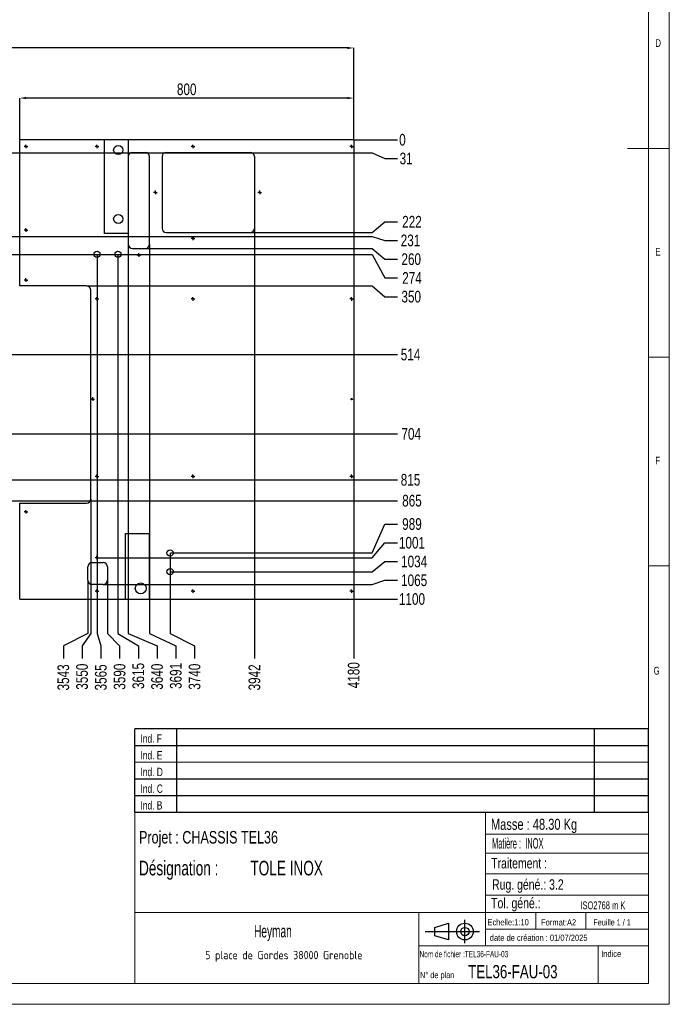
# Model space of a CAD drawing. Header units: millimetres. Extents: x 5 to 589, y 5 to 415.
# Tile 9 of 13: x 433 to 589, y 5 to 241. Entities that reach past the tile are written whole.
import ezdxf

# ---------------------------------------------------------------- set-up
doc = ezdxf.new("R2010")
doc.units = ezdxf.units.MM
doc.header["$PDSIZE"] = -1
doc.linetypes.add('CENTERX2', pattern=[20.32, 12.7, -2.54, 2.54, -2.54])
for name, color, linetype in [('COTES', 1, 'Continuous'), ('GRAVURES', 9, 'Continuous'), ('NOTES', 6, 'Continuous'), ('TRAIT-MIXTES', 3, 'CENTERX2')]:
    doc.layers.add(name, color=color, linetype=linetype)
doc.layers.add('TRAIT-FORT', color=4, linetype='Continuous', lineweight=25)
doc.styles.add('SLDTEXTSTYLE0', font='TXT', dxfattribs={"width": 0.75})
doc.styles.add('SLDTEXTSTYLE1', font='TXT', dxfattribs={"width": 0.605})
doc.styles.add('SLDTEXTSTYLE2', font='TXT', dxfattribs={"width": 0.617423})
doc.styles.add('SLDTEXTSTYLE3', font='TXT', dxfattribs={"width": 0.7})
doc.styles.add('SLDTEXTSTYLE4', font='TXT', dxfattribs={"width": 0.535475})
doc.styles.add('SLDTEXTSTYLE5', font='ISOCP3', dxfattribs={"width": 0.96})
doc.styles.add('SLDTEXTSTYLE6', font='TXT', dxfattribs={"width": 0.692308})
doc.styles.add('SLDTEXTSTYLE7', font='TXT', dxfattribs={"width": 0.695728})
doc.dimstyles.new('SLDDIMSTYLE0', dxfattribs={"dimtxt": 2.8, "dimasz": 0.266667, "dimexe": 0, "dimexo": 0.0625, "dimgap": 0.7, "dimtad": 0, "dimtih": 1, "dimtoh": 1, "dimdec": 0, "dimlfac": 10, "dimrnd": 1e-09, "dimdsep": 46, "dimtxsty": 'SLDTEXTSTYLE0', "dimblk1": 'ORIGIN', "dimblk2": 'ORIGIN', "dimsah": 1, "dimcen": 0.09, "dimadec": 0, "dimazin": 2, "dimtfac": 1, "dimtdec": 0, "dimtofl": 0, "dimtmove": 0, "dimatfit": 3, "dimldrblk": 'ORIGIN', "dimfxl": 1, "dimfrac": 2, "dimtolj": 1, "dimtzin": 12, "dimarcsym": 0})
doc.dimstyles.new('SLDDIMSTYLE1', dxfattribs={"dimtxt": 2.8, "dimasz": 1.5, "dimexe": 0, "dimexo": 0.0625, "dimgap": 0.7, "dimtad": 0, "dimtih": 1, "dimtoh": 1, "dimdec": 0, "dimlfac": 10, "dimrnd": 1e-09, "dimzin": 12, "dimdsep": 46, "dimtxsty": 'SLDTEXTSTYLE0', "dimsah": 1, "dimcen": 0.09, "dimadec": 0, "dimazin": 3, "dimtfac": 1, "dimtdec": 0, "dimtofl": 0, "dimtmove": 0, "dimatfit": 3, "dimfxl": 1, "dimfrac": 2, "dimtolj": 1, "dimtzin": 12, "dimarcsym": 0})
doc.dimstyles.new('SLDDIMSTYLE2', dxfattribs={"dimtxt": 2.8, "dimasz": 1.5, "dimexe": 0, "dimexo": 0.0625, "dimgap": 0.7, "dimtad": 1, "dimdec": 0, "dimlfac": 10, "dimrnd": 1e-09, "dimzin": 12, "dimdsep": 46, "dimtxsty": 'SLDTEXTSTYLE0', "dimsah": 1, "dimcen": 0.09, "dimadec": 0, "dimazin": 3, "dimtfac": 1, "dimtdec": 0, "dimtofl": 0, "dimtmove": 0, "dimatfit": 3, "dimfxl": 1, "dimfrac": 2, "dimtolj": 1, "dimtzin": 12, "dimarcsym": 0})

# ---------------------------------------------------------------- blocks, each defined once
blk = doc.blocks.new('Bloc12')
for p, q in [((2.32, 3.8), (5.55, 4.8)), ((5.55, 4.8), (5.55, 0.8)), ((9.48, 0), (9.48, 5.6)), ((0, 2.8), (12.98, 2.8)), ((2.32, 1.8), (2.32, 3.8)), ((5.55, 0.8), (2.32, 1.8))]:
    blk.add_line(p, q)
for radius in [2, 1]:
    blk.add_circle((9.48, 2.8), radius)
blk = doc.blocks.new('Bloc11')
for p, q in [((123, 20), (0, 20)), ((0, 0), (0, 20)), ((10, 20), (10, 0)), ((110, 20), (110, 0)), ((123, 0), (123, 20)), ((0, 16), (123, 16)), ((0, 8), (123, 8)), ((0, 4), (123, 4)), ((0, 0), (123, 0))]:
    blk.add_line(p, q)
at = {"color": 7, "linetype": 'Continuous', "lineweight": 18}
blk.add_line((0, 12), (123, 12), dxfattribs=at)
at = {"color": 5}
for tag in ['AUTOATTR0', 'AUTOATTR1', 'AUTOATTR2', 'AUTOATTR3', 'AUTOATTR4', 'AUTOATTR5', 'AUTOATTR6', 'AUTOATTR7', 'AUTOATTR8', 'AUTOATTR9']:
    blk.add_attdef(tag, (0, 0), '', height=1, dxfattribs=at)
at = {"layer": 'NOTES', "color": 211, "char_height": 2, "attachment_point": 1, "style": 'SLDTEXTSTYLE0'}
for s, insert in [('Ind. F', (1.36, 18.66)), ('Ind. E', (1.36, 14.66)), ('Ind. D', (1.36, 10.66)), ('Ind. C', (1.36, 6.66)), ('Ind. B', (1.36, 2.66))]:
    blk.add_mtext(s, dxfattribs=dict(at, insert=insert))
blk = doc.blocks.new('SW_NOTE_1')
at = {"layer": 'NOTES', "color": 0, "insert": (20.94, 2.58), "char_height": 2, "attachment_point": 2, "style": 'SLDTEXTSTYLE5'}
blk.add_mtext('5 place de Gordes 38000 Grenoble', dxfattribs=at)
blk = doc.blocks.new('SW_NOTE_2')
at = {"layer": 'NOTES', "color": 0, "char_height": 3.5, "attachment_point": 1, "style": 'SLDTEXTSTYLE7'}
for s, insert in [('Désignation :', (0, 4.51)), ('TOLE INOX', (26.67, 4.51))]:
    blk.add_mtext(s, dxfattribs=dict(at, insert=insert))
blk = doc.blocks.new('_D_18')
at = {"layer": 'COTES', "color": 0, "lineweight": -2, "transparency": 16777216}
for p, q in [((449.75, 106.5), (449.75, 93.85)), ((449.75, 93.85), (443.88, 90.85)), ((443.88, 90.85), (443.88, 87.85))]:
    blk.add_line(p, q, dxfattribs=at)
at = {"layer": 'Defpoints', "color": 0, "transparency": 16777216}
for p in [(449.75, 106.56), (95.42, 102.06), (443.88, 87.85)]:
    blk.add_point(p, dxfattribs=at)
at = {"layer": 'COTES', "color": 0, "transparency": 16777216, "insert": (443.88, 83.3), "char_height": 2.8, "attachment_point": 5, "rotation": 90, "style": 'SLDTEXTSTYLE0'}
blk.add_mtext('\\A1;3543', dxfattribs=at)
blk = doc.blocks.new('_D_19')
at = {"layer": 'COTES', "color": 0, "lineweight": -2, "transparency": 16777216}
for p, q in [((450.42, 126), (450.42, 93.85)), ((450.42, 93.85), (448.37, 90.85)), ((448.37, 90.85), (448.37, 87.85))]:
    blk.add_line(p, q, dxfattribs=at)
at = {"layer": 'Defpoints', "color": 0, "transparency": 16777216}
for p in [(450.42, 126.06), (95.42, 102.06), (448.37, 87.85)]:
    blk.add_point(p, dxfattribs=at)
at = {"layer": 'COTES', "color": 0, "transparency": 16777216, "insert": (448.37, 83.47), "char_height": 2.8, "attachment_point": 5, "rotation": 90, "style": 'SLDTEXTSTYLE0'}
blk.add_mtext('\\A1;3550', dxfattribs=at)
blk = doc.blocks.new('_D_20')
at = {"layer": 'COTES', "color": 0, "lineweight": -2, "transparency": 16777216}
for p, q in [((451.95, 184.55), (451.95, 93.85)), ((451.95, 93.85), (452.86, 90.85)), ((452.86, 90.85), (452.86, 87.85))]:
    blk.add_line(p, q, dxfattribs=at)
at = {"layer": 'Defpoints', "color": 0, "transparency": 16777216}
for p in [(451.95, 184.61), (95.42, 102.06), (452.86, 87.85)]:
    blk.add_point(p, dxfattribs=at)
at = {"layer": 'COTES', "color": 0, "transparency": 16777216, "insert": (452.86, 83.3), "char_height": 2.8, "attachment_point": 5, "rotation": 90, "style": 'SLDTEXTSTYLE0'}
blk.add_mtext('\\A1;3565', dxfattribs=at)
blk = doc.blocks.new('_D_21')
at = {"layer": 'COTES', "color": 0, "lineweight": -2, "transparency": 16777216}
for p, q in [((454.42, 106.5), (454.42, 93.85)), ((454.42, 93.85), (457.35, 90.85)), ((457.35, 90.85), (457.35, 87.85))]:
    blk.add_line(p, q, dxfattribs=at)
at = {"layer": 'Defpoints', "color": 0, "transparency": 16777216}
for p in [(454.42, 106.56), (95.42, 102.06), (457.35, 87.85)]:
    blk.add_point(p, dxfattribs=at)
at = {"layer": 'COTES', "color": 0, "transparency": 16777216, "insert": (457.35, 83.47), "char_height": 2.8, "attachment_point": 5, "rotation": 90, "style": 'SLDTEXTSTYLE0'}
blk.add_mtext('\\A1;3590', dxfattribs=at)
blk = doc.blocks.new('_D_22')
at = {"layer": 'COTES', "color": 0, "lineweight": -2, "transparency": 16777216}
for p, q in [((456.95, 184.55), (456.95, 93.85)), ((456.95, 93.85), (461.84, 90.85)), ((461.84, 90.85), (461.84, 87.85))]:
    blk.add_line(p, q, dxfattribs=at)
at = {"layer": 'Defpoints', "color": 0, "transparency": 16777216}
for p in [(456.95, 184.61), (95.42, 102.06), (461.84, 87.85)]:
    blk.add_point(p, dxfattribs=at)
at = {"layer": 'COTES', "color": 0, "transparency": 16777216, "insert": (461.84, 83.65), "char_height": 2.8, "attachment_point": 5, "rotation": 90, "style": 'SLDTEXTSTYLE0'}
blk.add_mtext('\\A1;3615', dxfattribs=at)
blk = doc.blocks.new('_D_23')
at = {"layer": 'COTES', "color": 0, "lineweight": -2, "transparency": 16777216}
for p, q in [((459.42, 187), (459.42, 93.85)), ((459.42, 93.85), (466.33, 90.85)), ((466.33, 90.85), (466.33, 87.85))]:
    blk.add_line(p, q, dxfattribs=at)
at = {"layer": 'Defpoints', "color": 0, "transparency": 16777216}
for p in [(459.42, 187.06), (95.42, 102.06), (466.33, 87.85)]:
    blk.add_point(p, dxfattribs=at)
at = {"layer": 'COTES', "color": 0, "transparency": 16777216, "insert": (466.33, 83.47), "char_height": 2.8, "attachment_point": 5, "rotation": 90, "style": 'SLDTEXTSTYLE0'}
blk.add_mtext('\\A1;3640', dxfattribs=at)
blk = doc.blocks.new('_D_24')
at = {"layer": 'COTES', "color": 0, "lineweight": -2, "transparency": 16777216}
for p, q in [((464.52, 187), (464.52, 93.85)), ((464.52, 93.85), (470.82, 90.85)), ((470.82, 90.85), (470.82, 87.85))]:
    blk.add_line(p, q, dxfattribs=at)
at = {"layer": 'Defpoints', "color": 0, "transparency": 16777216}
for p in [(464.52, 187.06), (95.42, 102.06), (470.82, 87.85)]:
    blk.add_point(p, dxfattribs=at)
at = {"layer": 'COTES', "color": 0, "transparency": 16777216, "insert": (470.82, 83.65), "char_height": 2.8, "attachment_point": 5, "rotation": 90, "style": 'SLDTEXTSTYLE0'}
blk.add_mtext('\\A1;3691', dxfattribs=at)
blk = doc.blocks.new('_D_25')
at = {"layer": 'COTES', "color": 0, "lineweight": -2, "transparency": 16777216}
for p, q in [((469.45, 113.05), (469.45, 93.85)), ((469.45, 93.85), (475.31, 90.85)), ((475.31, 90.85), (475.31, 87.85))]:
    blk.add_line(p, q, dxfattribs=at)
at = {"layer": 'Defpoints', "color": 0, "transparency": 16777216}
for p in [(469.45, 113.11), (95.42, 102.06), (475.31, 87.85)]:
    blk.add_point(p, dxfattribs=at)
at = {"layer": 'COTES', "color": 0, "transparency": 16777216, "insert": (475.31, 83.47), "char_height": 2.8, "attachment_point": 5, "rotation": 90, "style": 'SLDTEXTSTYLE0'}
blk.add_mtext('\\A1;3740', dxfattribs=at)
blk = doc.blocks.new('_D_26')
at = {"layer": 'COTES', "color": 0, "lineweight": -2, "transparency": 16777216}
blk.add_line((489.65, 190.8), (489.65, 87.85), dxfattribs=at)
at = {"layer": 'Defpoints', "color": 0, "transparency": 16777216}
for p in [(489.65, 190.86), (95.42, 102.06), (489.65, 87.85)]:
    blk.add_point(p, dxfattribs=at)
at = {"layer": 'COTES', "color": 0, "transparency": 16777216, "insert": (489.65, 83.3), "char_height": 2.8, "attachment_point": 5, "rotation": 90, "style": 'SLDTEXTSTYLE0'}
blk.add_mtext('\\A1;3942', dxfattribs=at)
blk = doc.blocks.new('_D_27')
at = {"layer": 'COTES', "color": 0, "lineweight": -2, "transparency": 16777216}
blk.add_line((513.42, 102), (513.42, 87.85), dxfattribs=at)
at = {"layer": 'Defpoints', "color": 0, "transparency": 16777216}
for p in [(95.42, 102.06), (513.42, 102.06), (513.42, 87.85)]:
    blk.add_point(p, dxfattribs=at)
at = {"layer": 'COTES', "color": 0, "transparency": 16777216, "insert": (513.42, 83.82), "char_height": 2.8, "attachment_point": 5, "rotation": 90, "style": 'SLDTEXTSTYLE0'}
blk.add_mtext('\\A1;4180', dxfattribs=at)
blk = doc.blocks.new('_D_43')
at = {"layer": 'COTES', "color": 0, "lineweight": -2, "transparency": 16777216}
blk.add_line((513.48, 212.06), (523.87, 212.06), dxfattribs=at)
at = {"layer": 'Defpoints', "color": 0, "transparency": 16777216}
for p in [(513.42, 212.06), (513.42, 212.06), (523.87, 212.06)]:
    blk.add_point(p, dxfattribs=at)
at = {"layer": 'COTES', "color": 0, "transparency": 16777216, "insert": (525.09, 212.06), "char_height": 2.8, "attachment_point": 5, "style": 'SLDTEXTSTYLE0'}
blk.add_mtext('\\A1;0', dxfattribs=at)
blk = doc.blocks.new('_Origin')
at = {"color": 0, "linetype": 'ByBlock', "lineweight": -2}
blk.add_line((0, 0), (-1, 0), dxfattribs=at)
blk.add_circle((0, 0), 0.5, dxfattribs=at)
blk = doc.blocks.new('_D_44')
at = {"layer": 'COTES', "color": 0, "lineweight": -2, "transparency": 16777216}
for p, q in [((426.31, 208.91), (517.87, 208.91)), ((517.87, 208.91), (520.87, 207.57)), ((520.87, 207.57), (523.87, 207.57))]:
    blk.add_line(p, q, dxfattribs=at)
at = {"layer": 'Defpoints', "color": 0, "transparency": 16777216}
for p in [(513.42, 212.06), (426.25, 208.91), (523.87, 207.57)]:
    blk.add_point(p, dxfattribs=at)
at = {"layer": 'COTES', "color": 0, "transparency": 16777216, "insert": (525.97, 207.57), "char_height": 2.8, "attachment_point": 5, "style": 'SLDTEXTSTYLE0'}
blk.add_mtext('\\A1;31', dxfattribs=at)
blk = doc.blocks.new('_D_45')
at = {"layer": 'COTES', "color": 0, "lineweight": -2, "transparency": 16777216}
for p, q in [((517.87, 189.86), (520.87, 192.44)), ((520.87, 192.44), (523.87, 192.44)), ((488.71, 189.86), (517.87, 189.86))]:
    blk.add_line(p, q, dxfattribs=at)
at = {"layer": 'Defpoints', "color": 0, "transparency": 16777216}
for p in [(513.42, 212.06), (523.87, 192.44), (488.65, 189.86)]:
    blk.add_point(p, dxfattribs=at)
at = {"layer": 'COTES', "color": 0, "transparency": 16777216, "insert": (527.37, 192.44), "char_height": 2.8, "attachment_point": 5, "style": 'SLDTEXTSTYLE0'}
blk.add_mtext('\\A1;222', dxfattribs=at)
blk = doc.blocks.new('_D_46')
at = {"layer": 'COTES', "color": 0, "lineweight": -2, "transparency": 16777216}
for p, q in [((426.31, 188.91), (517.87, 188.91)), ((517.87, 188.91), (520.87, 187.95)), ((520.87, 187.95), (523.87, 187.95))]:
    blk.add_line(p, q, dxfattribs=at)
at = {"layer": 'Defpoints', "color": 0, "transparency": 16777216}
for p in [(513.42, 212.06), (426.25, 188.91), (523.87, 187.95)]:
    blk.add_point(p, dxfattribs=at)
at = {"layer": 'COTES', "color": 0, "transparency": 16777216, "insert": (527.02, 187.95), "char_height": 2.8, "attachment_point": 5, "style": 'SLDTEXTSTYLE0'}
blk.add_mtext('\\A1;231', dxfattribs=at)
blk = doc.blocks.new('_D_47')
at = {"layer": 'COTES', "color": 0, "lineweight": -2, "transparency": 16777216}
for p, q in [((463.58, 186.06), (517.87, 186.06)), ((517.87, 186.06), (520.87, 183.46)), ((520.87, 183.46), (523.87, 183.46))]:
    blk.add_line(p, q, dxfattribs=at)
at = {"layer": 'Defpoints', "color": 0, "transparency": 16777216}
for p in [(513.42, 212.06), (463.52, 186.06), (523.87, 183.46)]:
    blk.add_point(p, dxfattribs=at)
at = {"layer": 'COTES', "color": 0, "transparency": 16777216, "insert": (527.19, 183.46), "char_height": 2.8, "attachment_point": 5, "style": 'SLDTEXTSTYLE0'}
blk.add_mtext('\\A1;260', dxfattribs=at)
blk = doc.blocks.new('_D_48')
at = {"layer": 'COTES', "color": 0, "lineweight": -2, "transparency": 16777216}
for p, q in [((388.51, 184.61), (517.87, 184.61)), ((517.87, 184.61), (520.87, 178.97)), ((520.87, 178.97), (523.87, 178.97))]:
    blk.add_line(p, q, dxfattribs=at)
at = {"layer": 'Defpoints', "color": 0, "transparency": 16777216}
for p in [(513.42, 212.06), (388.45, 184.61), (523.87, 178.97)]:
    blk.add_point(p, dxfattribs=at)
at = {"layer": 'COTES', "color": 0, "transparency": 16777216, "insert": (527.37, 178.97), "char_height": 2.8, "attachment_point": 5, "style": 'SLDTEXTSTYLE0'}
blk.add_mtext('\\A1;274', dxfattribs=at)
blk = doc.blocks.new('_D_49')
at = {"layer": 'COTES', "color": 0, "lineweight": -2, "transparency": 16777216}
for p, q in [((449.48, 177.06), (517.87, 177.06)), ((517.87, 177.06), (520.87, 174.48)), ((520.87, 174.48), (523.87, 174.48))]:
    blk.add_line(p, q, dxfattribs=at)
at = {"layer": 'Defpoints', "color": 0, "transparency": 16777216}
for p in [(513.42, 212.06), (449.42, 177.06), (523.87, 174.48)]:
    blk.add_point(p, dxfattribs=at)
at = {"layer": 'COTES', "color": 0, "transparency": 16777216, "insert": (527.19, 174.48), "char_height": 2.8, "attachment_point": 5, "style": 'SLDTEXTSTYLE0'}
blk.add_mtext('\\A1;350', dxfattribs=at)
blk = doc.blocks.new('_D_50')
at = {"layer": 'COTES', "color": 0, "lineweight": -2, "transparency": 16777216}
blk.add_line((403.41, 160.61), (523.87, 160.61), dxfattribs=at)
at = {"layer": 'Defpoints', "color": 0, "transparency": 16777216}
for p in [(513.42, 212.06), (403.35, 160.61), (523.87, 160.61)]:
    blk.add_point(p, dxfattribs=at)
at = {"layer": 'COTES', "color": 0, "transparency": 16777216, "insert": (527.02, 160.61), "char_height": 2.8, "attachment_point": 5, "style": 'SLDTEXTSTYLE0'}
blk.add_mtext('\\A1;514', dxfattribs=at)
blk = doc.blocks.new('_D_51')
at = {"layer": 'COTES', "color": 0, "lineweight": -2, "transparency": 16777216}
blk.add_line((403.41, 141.61), (523.87, 141.61), dxfattribs=at)
at = {"layer": 'Defpoints', "color": 0, "transparency": 16777216}
for p in [(513.42, 212.06), (403.35, 141.61), (523.87, 141.61)]:
    blk.add_point(p, dxfattribs=at)
at = {"layer": 'COTES', "color": 0, "transparency": 16777216, "insert": (527.19, 141.61), "char_height": 2.8, "attachment_point": 5, "style": 'SLDTEXTSTYLE0'}
blk.add_mtext('\\A1;704', dxfattribs=at)
blk = doc.blocks.new('_D_52')
at = {"layer": 'COTES', "color": 0, "lineweight": -2, "transparency": 16777216}
blk.add_line((389.51, 130.61), (523.87, 130.61), dxfattribs=at)
at = {"layer": 'Defpoints', "color": 0, "transparency": 16777216}
for p in [(513.42, 212.06), (389.45, 130.61), (523.87, 130.61)]:
    blk.add_point(p, dxfattribs=at)
at = {"layer": 'COTES', "color": 0, "transparency": 16777216, "insert": (527.02, 130.61), "char_height": 2.8, "attachment_point": 5, "style": 'SLDTEXTSTYLE0'}
blk.add_mtext('\\A1;815', dxfattribs=at)
blk = doc.blocks.new('_D_53')
at = {"layer": 'COTES', "color": 0, "lineweight": -2, "transparency": 16777216}
blk.add_line((389.51, 125.61), (523.87, 125.61), dxfattribs=at)
at = {"layer": 'Defpoints', "color": 0, "transparency": 16777216}
for p in [(513.42, 212.06), (389.45, 125.61), (523.87, 125.61)]:
    blk.add_point(p, dxfattribs=at)
at = {"layer": 'COTES', "color": 0, "transparency": 16777216, "insert": (527.37, 125.61), "char_height": 2.8, "attachment_point": 5, "style": 'SLDTEXTSTYLE0'}
blk.add_mtext('\\A1;865', dxfattribs=at)
blk = doc.blocks.new('_D_54')
at = {"layer": 'COTES', "color": 0, "lineweight": -2, "transparency": 16777216}
for p, q in [((517.87, 113.11), (520.87, 120.02)), ((520.87, 120.02), (523.87, 120.02)), ((469.51, 113.11), (517.87, 113.11))]:
    blk.add_line(p, q, dxfattribs=at)
at = {"layer": 'Defpoints', "color": 0, "transparency": 16777216}
for p in [(513.42, 212.06), (523.87, 120.02), (469.45, 113.11)]:
    blk.add_point(p, dxfattribs=at)
at = {"layer": 'COTES', "color": 0, "transparency": 16777216, "insert": (527.37, 120.02), "char_height": 2.8, "attachment_point": 5, "style": 'SLDTEXTSTYLE0'}
blk.add_mtext('\\A1;989', dxfattribs=at)
blk = doc.blocks.new('_D_55')
at = {"layer": 'COTES', "color": 0, "lineweight": -2, "transparency": 16777216}
for p, q in [((517.87, 111.96), (520.87, 115.53)), ((520.87, 115.53), (523.87, 115.53)), ((452.41, 111.96), (517.87, 111.96))]:
    blk.add_line(p, q, dxfattribs=at)
at = {"layer": 'Defpoints', "color": 0, "transparency": 16777216}
for p in [(513.42, 212.06), (523.87, 115.53), (452.35, 111.96)]:
    blk.add_point(p, dxfattribs=at)
at = {"layer": 'COTES', "color": 0, "transparency": 16777216, "insert": (527.37, 115.53), "char_height": 2.8, "attachment_point": 5, "style": 'SLDTEXTSTYLE0'}
blk.add_mtext('\\A1;1001', dxfattribs=at)
blk = doc.blocks.new('_D_56')
at = {"layer": 'COTES', "color": 0, "lineweight": -2, "transparency": 16777216}
for p, q in [((517.87, 108.61), (520.87, 111.04)), ((520.87, 111.04), (523.87, 111.04)), ((469.51, 108.61), (517.87, 108.61))]:
    blk.add_line(p, q, dxfattribs=at)
at = {"layer": 'Defpoints', "color": 0, "transparency": 16777216}
for p in [(513.42, 212.06), (523.87, 111.04), (469.45, 108.61)]:
    blk.add_point(p, dxfattribs=at)
at = {"layer": 'COTES', "color": 0, "transparency": 16777216, "insert": (527.89, 111.04), "char_height": 2.8, "attachment_point": 5, "style": 'SLDTEXTSTYLE0'}
blk.add_mtext('\\A1;1034', dxfattribs=at)
blk = doc.blocks.new('_D_57')
at = {"layer": 'COTES', "color": 0, "lineweight": -2, "transparency": 16777216}
for p, q in [((517.87, 105.56), (520.87, 106.55)), ((520.87, 106.55), (523.87, 106.55)), ((453.48, 105.56), (517.87, 105.56))]:
    blk.add_line(p, q, dxfattribs=at)
at = {"layer": 'Defpoints', "color": 0, "transparency": 16777216}
for p in [(513.42, 212.06), (523.87, 106.55), (453.42, 105.56)]:
    blk.add_point(p, dxfattribs=at)
at = {"layer": 'COTES', "color": 0, "transparency": 16777216, "insert": (527.89, 106.55), "char_height": 2.8, "attachment_point": 5, "style": 'SLDTEXTSTYLE0'}
blk.add_mtext('\\A1;1065', dxfattribs=at)
blk = doc.blocks.new('_D_58')
at = {"layer": 'COTES', "color": 0, "lineweight": -2, "transparency": 16777216}
blk.add_line((513.48, 102.06), (523.87, 102.06), dxfattribs=at)
at = {"layer": 'Defpoints', "color": 0, "transparency": 16777216}
for p in [(513.42, 212.06), (513.42, 102.06), (523.87, 102.06)]:
    blk.add_point(p, dxfattribs=at)
at = {"layer": 'COTES', "color": 0, "transparency": 16777216, "insert": (527.37, 102.06), "char_height": 2.8, "attachment_point": 5, "style": 'SLDTEXTSTYLE0'}
blk.add_mtext('\\A1;1100', dxfattribs=at)
blk = doc.blocks.new('_D_62')
at = {"layer": 'COTES', "color": 0, "lineweight": -2, "transparency": 16777216}
for p, q in [((433.42, 212.12), (433.42, 222.06)), ((511.92, 222.06), (434.92, 222.06)), ((513.42, 212.12), (513.42, 222.06))]:
    blk.add_line(p, q, dxfattribs=at)
at = {"layer": 'COTES', "color": 0, "transparency": 16777216}
for points in [[(434.92, 222.31), (434.92, 221.81), (433.42, 222.06)], [(511.92, 222.31), (511.92, 221.81), (513.42, 222.06)]]:
    blk.add_solid(points, dxfattribs=at)
at = {"layer": 'Defpoints', "color": 0, "transparency": 16777216}
for p in [(433.42, 222.06), (433.42, 212.06), (513.42, 212.06)]:
    blk.add_point(p, dxfattribs=at)
at = {"layer": 'COTES', "color": 0, "transparency": 16777216, "insert": (473.42, 225.56), "char_height": 2.8, "attachment_point": 2, "style": 'SLDTEXTSTYLE0'}
blk.add_mtext('\\A1;800', dxfattribs=at)
blk = doc.blocks.new('_D_63')
at = {"layer": 'COTES', "color": 0, "lineweight": -2, "transparency": 16777216}
for p, q in [((95.42, 212.12), (95.42, 234.06)), ((511.92, 234.06), (96.92, 234.06)), ((513.42, 212.12), (513.42, 234.06))]:
    blk.add_line(p, q, dxfattribs=at)
at = {"layer": 'COTES', "color": 0, "transparency": 16777216}
for points in [[(96.92, 234.31), (96.92, 233.81), (95.42, 234.06)], [(511.92, 234.31), (511.92, 233.81), (513.42, 234.06)]]:
    blk.add_solid(points, dxfattribs=at)
at = {"layer": 'Defpoints', "color": 0, "transparency": 16777216}
for p in [(95.42, 234.06), (95.42, 212.06), (513.42, 212.06)]:
    blk.add_point(p, dxfattribs=at)
at = {"layer": 'COTES', "color": 0, "transparency": 16777216, "insert": (298.92, 237.56), "char_height": 2.8, "attachment_point": 2, "style": 'SLDTEXTSTYLE0'}
blk.add_mtext('\\A1;4180', dxfattribs=at)
blk = doc.blocks.new('SW_CENTERMARKSYMBOL_23')
at = {"layer": 'TRAIT-MIXTES', "color": 0}
for p, q in [((-0.25, 0), (-0.43, 0)), ((0, 0), (-0.25, 0)), ((0, 0.25), (0, 0.43)), ((0, 0), (0, 0.25)), ((0, 0), (0, -0.25)), ((0, 0), (0.25, 0)), ((0.25, 0), (0.43, 0)), ((0, -0.25), (0, -0.43))]:
    blk.add_line(p, q, dxfattribs=at)
blk = doc.blocks.new('SW_CENTERMARKSYMBOL_24')
at = {"layer": 'TRAIT-MIXTES', "color": 0}
for p, q in [((-0.25, 0), (-0.43, 0)), ((0, 0), (-0.25, 0)), ((0, 0.25), (0, 0.43)), ((0, 0), (0, 0.25)), ((0, 0), (0, -0.25)), ((0, 0), (0.25, 0)), ((0.25, 0), (0.43, 0)), ((0, -0.25), (0, -0.43))]:
    blk.add_line(p, q, dxfattribs=at)
blk = doc.blocks.new('SW_CENTERMARKSYMBOL_25')
at = {"layer": 'TRAIT-MIXTES', "color": 0}
for p, q in [((-0.25, 0), (-0.43, 0)), ((0, 0), (-0.25, 0)), ((0, 0.25), (0, 0.43)), ((0, 0), (0, 0.25)), ((0, 0), (0, -0.25)), ((0, 0), (0.25, 0)), ((0.25, 0), (0.43, 0)), ((0, -0.25), (0, -0.43))]:
    blk.add_line(p, q, dxfattribs=at)
blk = doc.blocks.new('SW_CENTERMARKSYMBOL_26')
at = {"layer": 'TRAIT-MIXTES', "color": 0}
for p, q in [((-0.25, 0), (-0.43, 0)), ((0, 0), (-0.25, 0)), ((0, 0.25), (0, 0.43)), ((0, 0), (0, 0.25)), ((0, 0), (0, -0.25)), ((0, 0), (0.25, 0)), ((0.25, 0), (0.43, 0)), ((0, -0.25), (0, -0.43))]:
    blk.add_line(p, q, dxfattribs=at)
blk = doc.blocks.new('SW_CENTERMARKSYMBOL_27')
at = {"layer": 'TRAIT-MIXTES', "color": 0}
for p, q in [((-0.25, 0), (-0.43, 0)), ((0, 0), (-0.25, 0)), ((0, 0.25), (0, 0.43)), ((0, 0), (0, 0.25)), ((0, 0), (0, -0.25)), ((0, 0), (0.25, 0)), ((0.25, 0), (0.43, 0)), ((0, -0.25), (0, -0.43))]:
    blk.add_line(p, q, dxfattribs=at)
blk = doc.blocks.new('SW_CENTERMARKSYMBOL_28')
at = {"layer": 'TRAIT-MIXTES', "color": 0}
for p, q in [((-0.25, 0), (-0.43, 0)), ((0, 0), (-0.25, 0)), ((0, 0.25), (0, 0.43)), ((0, 0), (0, 0.25)), ((0, 0), (0, -0.25)), ((0, 0), (0.25, 0)), ((0.25, 0), (0.43, 0)), ((0, -0.25), (0, -0.43))]:
    blk.add_line(p, q, dxfattribs=at)
blk = doc.blocks.new('SW_CENTERMARKSYMBOL_29')
at = {"layer": 'TRAIT-MIXTES', "color": 0}
for p, q in [((-0.25, 0), (-0.43, 0)), ((0, 0), (-0.25, 0)), ((0, 0.25), (0, 0.43)), ((0, 0), (0, 0.25)), ((0, 0), (0, -0.25)), ((0, 0), (0.25, 0)), ((0.25, 0), (0.43, 0)), ((0, -0.25), (0, -0.43))]:
    blk.add_line(p, q, dxfattribs=at)
blk = doc.blocks.new('SW_CENTERMARKSYMBOL_30')
at = {"layer": 'TRAIT-MIXTES', "color": 0}
for p, q in [((-0.25, 0), (-0.43, 0)), ((0, 0), (-0.25, 0)), ((0, 0.25), (0, 0.43)), ((0, 0), (0, 0.25)), ((0, 0), (0, -0.25)), ((0, 0), (0.25, 0)), ((0.25, 0), (0.43, 0)), ((0, -0.25), (0, -0.43))]:
    blk.add_line(p, q, dxfattribs=at)
blk = doc.blocks.new('SW_CENTERMARKSYMBOL_31')
at = {"layer": 'TRAIT-MIXTES', "color": 0}
for p, q in [((-0.25, 0), (-0.43, 0)), ((0, 0), (-0.25, 0)), ((0, 0.25), (0, 0.43)), ((0, 0), (0, 0.25)), ((0, 0), (0, -0.25)), ((0, 0), (0.25, 0)), ((0.25, 0), (0.43, 0)), ((0, -0.25), (0, -0.43))]:
    blk.add_line(p, q, dxfattribs=at)
blk = doc.blocks.new('SW_CENTERMARKSYMBOL_32')
at = {"layer": 'TRAIT-MIXTES', "color": 0}
for p, q in [((-0.25, 0), (-0.43, 0)), ((0, 0), (-0.25, 0)), ((0, 0.25), (0, 0.43)), ((0, 0), (0, 0.25)), ((0, 0), (0, -0.25)), ((0, 0), (0.25, 0)), ((0.25, 0), (0.43, 0)), ((0, -0.25), (0, -0.43))]:
    blk.add_line(p, q, dxfattribs=at)
blk = doc.blocks.new('SW_CENTERMARKSYMBOL_33')
at = {"layer": 'TRAIT-MIXTES', "color": 0}
for p, q in [((-0.25, 0), (-0.43, 0)), ((0, 0), (-0.25, 0)), ((0, 0.25), (0, 0.43)), ((0, 0), (0, 0.25)), ((0, 0), (0, -0.25)), ((0, 0), (0.25, 0)), ((0.25, 0), (0.43, 0)), ((0, -0.25), (0, -0.43))]:
    blk.add_line(p, q, dxfattribs=at)
blk = doc.blocks.new('SW_CENTERMARKSYMBOL_34')
at = {"layer": 'TRAIT-MIXTES', "color": 0}
for p, q in [((-0.25, 0), (-0.43, 0)), ((0, 0), (-0.25, 0)), ((0, 0.25), (0, 0.43)), ((0, 0), (0, 0.25)), ((0, 0), (0, -0.25)), ((0, 0), (0.25, 0)), ((0.25, 0), (0.43, 0)), ((0, -0.25), (0, -0.43))]:
    blk.add_line(p, q, dxfattribs=at)
blk = doc.blocks.new('SW_CENTERMARKSYMBOL_35')
at = {"layer": 'TRAIT-MIXTES', "color": 0}
for p, q in [((-0.25, 0), (-0.43, 0)), ((0, 0), (-0.25, 0)), ((0, 0.25), (0, 0.43)), ((0, 0), (0, 0.25)), ((0, 0), (0, -0.25)), ((0, 0), (0.25, 0)), ((0.25, 0), (0.43, 0)), ((0, -0.25), (0, -0.43))]:
    blk.add_line(p, q, dxfattribs=at)
blk = doc.blocks.new('SW_CENTERMARKSYMBOL_36')
at = {"layer": 'TRAIT-MIXTES', "color": 0}
for p, q in [((-0.25, 0), (-0.43, 0)), ((0, 0), (-0.25, 0)), ((0, 0.25), (0, 0.43)), ((0, 0), (0, 0.25)), ((0, 0), (0, -0.25)), ((0, 0), (0.25, 0)), ((0.25, 0), (0.43, 0)), ((0, -0.25), (0, -0.43))]:
    blk.add_line(p, q, dxfattribs=at)
blk = doc.blocks.new('SW_CENTERMARKSYMBOL_37')
at = {"layer": 'TRAIT-MIXTES', "color": 0}
for p, q in [((-0.25, 0), (-0.43, 0)), ((0, 0), (-0.25, 0)), ((0, 0.25), (0, 0.43)), ((0, 0), (0, 0.25)), ((0, 0), (0, -0.25)), ((0, 0), (0.25, 0)), ((0.25, 0), (0.43, 0)), ((0, -0.25), (0, -0.43))]:
    blk.add_line(p, q, dxfattribs=at)
blk = doc.blocks.new('SW_CENTERMARKSYMBOL_38')
at = {"layer": 'TRAIT-MIXTES', "color": 0}
for p, q in [((-0.25, 0), (-0.43, 0)), ((0, 0), (-0.25, 0)), ((0, 0.25), (0, 0.43)), ((0, 0), (0, 0.25)), ((0, 0), (0, -0.25)), ((0, 0), (0.25, 0)), ((0.25, 0), (0.43, 0)), ((0, -0.25), (0, -0.43))]:
    blk.add_line(p, q, dxfattribs=at)
blk = doc.blocks.new('SW_CENTERMARKSYMBOL_39')
at = {"layer": 'TRAIT-MIXTES', "color": 0}
for p, q in [((-0.25, 0), (-0.43, 0)), ((0, 0), (-0.25, 0)), ((0, 0.25), (0, 0.43)), ((0, 0), (0, 0.25)), ((0, 0), (0, -0.25)), ((0, 0), (0.25, 0)), ((0.25, 0), (0.43, 0)), ((0, -0.25), (0, -0.43))]:
    blk.add_line(p, q, dxfattribs=at)
blk = doc.blocks.new('SW_CENTERMARKSYMBOL_40')
at = {"layer": 'TRAIT-MIXTES', "color": 0}
for p, q in [((-0.25, 0), (-0.43, 0)), ((0, 0), (-0.25, 0)), ((0, 0.25), (0, 0.43)), ((0, 0), (0, 0.25)), ((0, 0), (0, -0.25)), ((0, 0), (0.25, 0)), ((0.25, 0), (0.43, 0)), ((0, -0.25), (0, -0.43))]:
    blk.add_line(p, q, dxfattribs=at)
blk = doc.blocks.new('SW_CENTERMARKSYMBOL_41')
at = {"layer": 'TRAIT-MIXTES', "color": 0}
for p, q in [((-0.25, 0), (-0.43, 0)), ((0, 0), (-0.25, 0)), ((0, 0.25), (0, 0.43)), ((0, 0), (0, 0.25)), ((0, 0), (0, -0.25)), ((0, 0), (0.25, 0)), ((0.25, 0), (0.43, 0)), ((0, -0.25), (0, -0.43))]:
    blk.add_line(p, q, dxfattribs=at)
blk = doc.blocks.new('SW_CENTERMARKSYMBOL_42')
at = {"layer": 'TRAIT-MIXTES', "color": 0}
for p, q in [((-0.25, 0), (-0.43, 0)), ((0, 0), (-0.25, 0)), ((0, 0.25), (0, 0.43)), ((0, 0), (0, 0.25)), ((0, 0), (0, -0.25)), ((0, 0), (0.25, 0)), ((0.25, 0), (0.43, 0)), ((0, -0.25), (0, -0.43))]:
    blk.add_line(p, q, dxfattribs=at)
blk = doc.blocks.new('SW_CENTERMARKSYMBOL_43')
at = {"layer": 'TRAIT-MIXTES', "color": 0}
for p, q in [((-0.25, 0), (-0.43, 0)), ((0, 0), (-0.25, 0)), ((0, 0.25), (0, 0.43)), ((0, 0), (0, 0.25)), ((0, 0), (0, -0.25)), ((0, 0), (0.25, 0)), ((0.25, 0), (0.43, 0)), ((0, -0.25), (0, -0.43))]:
    blk.add_line(p, q, dxfattribs=at)
blk = doc.blocks.new('SW_CENTERMARKSYMBOL_44')
at = {"layer": 'TRAIT-MIXTES', "color": 0}
for p, q in [((-0.25, 0), (-0.43, 0)), ((0, 0), (-0.25, 0)), ((0, 0.25), (0, 0.43)), ((0, 0), (0, 0.25)), ((0, 0), (0, -0.25)), ((0, 0), (0.25, 0)), ((0.25, 0), (0.43, 0)), ((0, -0.25), (0, -0.43))]:
    blk.add_line(p, q, dxfattribs=at)

msp = doc.modelspace()

# ---------------------------------------------------------------- linework, layer by layer
at = {"lineweight": 18}
for p, q in [((589, 5), (589, 415)), ((584, 10), (584, 410)), ((589, 210), (579, 210)), ((584, 160), (589, 160)), ((589, 110), (584, 110)), ((461, 51), (461, 10)), ((584, 51), (461, 51)), ((545, 51), (545, 19)), ((584, 51), (584, 10)), ((545, 45.756), (584, 45.756)), ((545, 41.178), (584, 41.178)), ((545, 36.245), (584, 36.245)), ((545, 31.178), (584, 31.178)), ((461, 27), (584, 27)), ((529, 27), (529, 10)), ((557, 27), (557, 23)), ((569, 27), (569, 23)), ((545, 23), (584, 23)), ((529, 19), (584, 19)), ((572, 19), (572, 10)), ((10, 10), (584, 10)), ((461, 10), (584, 10)), ((5, 5), (589, 5))]:
    msp.add_line(p, q, dxfattribs=at)
at = {"layer": 'GRAVURES', "lineweight": 25}
for p, q in [((453.721, 189.609), (453.721, 212.059)), ((459.421, 212.059), (459.421, 208.059)), ((459.421, 189.609), (453.721, 189.609)), ((458.721, 102.059), (458.721, 117.729)), ((458.721, 117.729), (464.421, 117.729)), ((464.421, 117.729), (464.421, 102.059))]:
    msp.add_line(p, q, dxfattribs=at)
for centre, radius in [((457.021, 209.609), 1.1), ((457.021, 193.109), 1.1), ((462.421, 104.609), 1.31)]:
    msp.add_circle(centre, radius, dxfattribs=at)
at = {"layer": 'TRAIT-FORT', "lineweight": 25}
for p, q in [((433.421, 177.059), (433.421, 212.059)), ((453.721, 212.059), (433.421, 212.059)), ((459.421, 212.059), (453.721, 212.059)), ((513.421, 212.059), (459.421, 212.059)), ((513.421, 212.059), (513.421, 102.059)), ((459.421, 208.059), (459.421, 189.609)), ((460.421, 209.059), (463.521, 209.059)), ((464.521, 187.059), (464.521, 208.059)), ((467.521, 208.059), (467.521, 190.859)), ((468.521, 209.059), (488.646, 209.059)), ((489.646, 208.059), (489.646, 190.859)), ((459.421, 189.609), (459.421, 187.059)), ((468.521, 189.859), (488.646, 189.859)), ((460.421, 186.059), (463.521, 186.059)), ((449.421, 177.059), (433.421, 177.059)), ((450.421, 126.059), (450.421, 176.059)), ((433.421, 125.059), (449.421, 125.059)), ((433.421, 102.059), (433.421, 125.059)), ((449.746, 106.559), (449.746, 109.809)), ((450.746, 110.809), (453.421, 110.809)), ((454.421, 109.809), (454.421, 106.559)), ((453.421, 105.559), (450.746, 105.559)), ((433.421, 102.059), (458.721, 102.059)), ((458.721, 102.059), (464.421, 102.059)), ((464.421, 102.059), (513.421, 102.059))]:
    msp.add_line(p, q, dxfattribs=at)
for centre, radius in [((434.921, 210.459), 0.18), ((451.921, 210.459), 0.18), ((474.921, 210.459), 0.18), ((512.921, 210.459), 0.18), ((465.921, 199.459), 0.18), ((490.921, 199.459), 0.18), ((434.921, 190.459), 0.18), ((474.921, 188.459), 0.18), ((451.946, 184.609), 0.75), ((456.946, 184.609), 0.75), ((461.921, 184.459), 0.18), ((434.921, 178.459), 0.18), ((451.921, 173.959), 0.18), ((474.921, 173.959), 0.18), ((512.921, 173.959), 0.18), ((450.921, 149.959), 0.18), ((512.921, 149.959), 0.18), ((451.921, 131.459), 0.18), ((474.921, 131.459), 0.18), ((512.921, 131.459), 0.18), ((434.921, 122.959), 0.18), ((469.446, 113.109), 0.75), ((451.921, 111.959), 0.18), ((469.446, 108.609), 0.75), ((451.921, 103.959), 0.18), ((474.921, 103.959), 0.18), ((512.921, 103.959), 0.18)]:
    msp.add_circle(centre, radius, dxfattribs=at)
for centre, start, end in [((460.421, 208.059), 90, 180), ((463.521, 208.059), 0, 90), ((468.521, 208.059), 90, 180), ((488.646, 208.059), 0, 90), ((468.521, 190.859), 180, 270), ((488.646, 190.859), 270, 0), ((460.421, 187.059), 180, 270), ((463.521, 187.059), 270, 0), ((449.421, 176.059), 0, 90), ((449.421, 126.059), 270, 0), ((450.746, 109.809), 90, 180), ((453.421, 109.809), 0, 90), ((450.746, 106.559), 180, 270), ((453.421, 106.559), 270, 0)]:
    msp.add_arc(centre, 1, start, end, dxfattribs=at)

# ---------------------------------------------------------------- block references
for name, p in [('Bloc11', (460.994, 50.99)), ('Bloc11', (460.994, 50.99)), ('Bloc12', (530.56, 19.634)), ('Bloc12', (530.56, 19.634))]:
    msp.add_blockref(name, p)
at = {"layer": 'NOTES'}
for name, p in [('SW_NOTE_2', (462.001, 34.863)), ('SW_NOTE_1', (475.738, 15.213))]:
    msp.add_blockref(name, p, dxfattribs=at)
at = {"layer": 'TRAIT-MIXTES', "color": 3}
for name, p in [('SW_CENTERMARKSYMBOL_29', (434.921, 210.459)), ('SW_CENTERMARKSYMBOL_31', (451.921, 210.459)), ('SW_CENTERMARKSYMBOL_40', (474.921, 210.459)), ('SW_CENTERMARKSYMBOL_41', (512.921, 210.459)), ('SW_CENTERMARKSYMBOL_24', (465.921, 199.459)), ('SW_CENTERMARKSYMBOL_25', (490.921, 199.459)), ('SW_CENTERMARKSYMBOL_33', (434.921, 190.459)), ('SW_CENTERMARKSYMBOL_26', (474.921, 188.459)), ('SW_CENTERMARKSYMBOL_27', (461.921, 184.459)), ('SW_CENTERMARKSYMBOL_32', (434.921, 178.459)), ('SW_CENTERMARKSYMBOL_34', (451.921, 173.959)), ('SW_CENTERMARKSYMBOL_39', (474.921, 173.959)), ('SW_CENTERMARKSYMBOL_42', (512.921, 173.959)), ('SW_CENTERMARKSYMBOL_23', (450.921, 149.959)), ('SW_CENTERMARKSYMBOL_35', (451.921, 131.459)), ('SW_CENTERMARKSYMBOL_38', (474.921, 131.459)), ('SW_CENTERMARKSYMBOL_43', (512.921, 131.459)), ('SW_CENTERMARKSYMBOL_36', (434.921, 122.959)), ('SW_CENTERMARKSYMBOL_28', (451.921, 111.959)), ('SW_CENTERMARKSYMBOL_30', (451.921, 103.959)), ('SW_CENTERMARKSYMBOL_37', (474.921, 103.959)), ('SW_CENTERMARKSYMBOL_44', (512.921, 103.959))]:
    msp.add_blockref(name, p, dxfattribs=at)

# ---------------------------------------------------------------- texts
at = {"layer": 'NOTES'}
for s, insert, char_height, attachment_point, style in [('D', (585.667, 236.168), 1.852, 1, 'SLDTEXTSTYLE0'), ('E', (585.667, 186.168), 1.852, 1, 'SLDTEXTSTYLE0'), ('F', (585.667, 136.168), 1.852, 1, 'SLDTEXTSTYLE0'), ('G', (585.252, 85.823), 1.852, 1, 'SLDTEXTSTYLE0'), ('Masse : 48.30 Kg', (546.281, 49.443), 2.64583, 1, 'SLDTEXTSTYLE0'), ('Projet : CHASSIS TEL36', (462.001, 46.515), 3, 1, 'SLDTEXTSTYLE0'), ('Matière :  INOX', (546.533, 44.799), 2.5, 1, 'SLDTEXTSTYLE4'), ('Traitement :', (546.343, 40.046), 2.5, 1, 'SLDTEXTSTYLE0'), ('Rug. géné.: 3.2', (546.551, 34.945), 2.5, 1, 'SLDTEXTSTYLE0'), ('Tol. géné.:', (546.324, 30.499), 2.5, 1, 'SLDTEXTSTYLE0'), ('ISO2768 m K', (573.092, 29.63), 1.84729, 2, 'SLDTEXTSTYLE1'), ('Heyman', (494.063, 24.027), 3, 2, 'SLDTEXTSTYLE1'), ('Echelle:1:10', (545.453, 25.405), 1.5, 1, 'SLDTEXTSTYLE0'), ('Format:A2', (558.289, 25.38), 1.5, 1, 'SLDTEXTSTYLE0'), ('Feuille 1 / 1', (570.806, 25.384), 1.5, 1, 'SLDTEXTSTYLE6'), ('date de création : 01/07/2025', (546.009, 21.695), 1.5, 1, 'SLDTEXTSTYLE0'), ('Nom de fichier :TEL36-FAU-03', (529.181, 17.767), 1.5, 1, 'SLDTEXTSTYLE2'), ('Indice', (572.693, 17.86), 1.5, 1, 'SLDTEXTSTYLE0'), ('TEL36-FAU-03', (540.822, 14.406), 3.175, 1, 'SLDTEXTSTYLE0'), ('N° de plan', (529.302, 12.765), 1.5, 1, 'SLDTEXTSTYLE3')]:
    msp.add_mtext(s, dxfattribs=dict(at, insert=insert, char_height=char_height, attachment_point=attachment_point, style=style))

# ---------------------------------------------------------------- dimensions: what is measured, and where the dimension line sits
at = {"layer": 'COTES'}
dim = msp.add_linear_dim(base=(95.421, 234.059), p1=(513.421, 212.059), p2=(95.421, 212.059), angle=0, dimstyle='SLDDIMSTYLE2', dxfattribs=at)
dim.commit()
dim.dimension.update_dxf_attribs({"geometry": '_D_63', "text_midpoint": (298.917, 234.059), "dimtype": 160})
dim = msp.add_linear_dim(base=(433.421, 222.059), p1=(513.421, 212.059), p2=(433.421, 212.059), dimstyle='SLDDIMSTYLE2', dxfattribs=at)
dim.commit()
dim.dimension.update_dxf_attribs({"geometry": '_D_62', "text_midpoint": (473.421, 222.059), "dimtype": 160})
for feature_location, offset, dtype, origin, dimstyle, picture, middle in [((513.420809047, 212.058802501), (10.446362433, 0), 0, (513.420809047, 212.058802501), 'SLDDIMSTYLE0', '_D_43', (525.092171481, 212.058802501)), ((388.4458091, 184.6088027), (135.4213624, -5.6394502), 0, (513.420809, 212.0588025), 'SLDDIMSTYLE1', '_D_48', (527.3671715, 178.9693524)), ((389.445807, 130.6088), (134.421365, 0), 0, (513.420809, 212.058803), 'SLDDIMSTYLE1', '_D_52', (527.017171, 130.6088)), ((389.445806, 125.6088), (134.421365, 0), 0, (513.420809, 212.058803), 'SLDDIMSTYLE1', '_D_53', (527.367171, 125.6088)), ((403.345809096, 160.608802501), (120.521362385, 0), 0, (513.420809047, 212.058802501), 'SLDDIMSTYLE1', '_D_50', (527.017171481, 160.608802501)), ((403.345809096, 141.608802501), (120.521362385, 0), 0, (513.420809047, 212.058802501), 'SLDDIMSTYLE1', '_D_51', (527.192171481, 141.608802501)), ((426.245809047, 208.908802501), (97.621362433, -1.339450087), 0, (513.420809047, 212.058802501), 'SLDDIMSTYLE1', '_D_44', (525.967171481, 207.569352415)), ((426.245809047, 188.908802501), (97.621362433, -0.960549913), 0, (513.420809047, 212.058802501), 'SLDDIMSTYLE1', '_D_46', (527.017171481, 187.948252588)), ((449.421, 177.059), (74.446, -2.579), 0, (513.421, 212.059), 'SLDDIMSTYLE1', '_D_49', (527.192, 174.48)), ((452.351, 111.959), (71.516, 3.568), 0, (513.421, 212.059), 'SLDDIMSTYLE1', '_D_55', (527.367, 115.527)), ((453.421, 105.559), (70.446, 0.989), 0, (513.421, 212.059), 'SLDDIMSTYLE1', '_D_57', (527.892, 106.548)), ((463.521, 186.059), (60.346, -2.6), 0, (513.421, 212.059), 'SLDDIMSTYLE1', '_D_47', (527.192, 183.459)), ((469.445809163, 113.108802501), (54.421362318, 6.907800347), 0, (513.420809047, 212.058802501), 'SLDDIMSTYLE1', '_D_54', (527.367171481, 120.016602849)), ((469.445809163, 108.608802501), (54.421362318, 2.428900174), 0, (513.420809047, 212.058802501), 'SLDDIMSTYLE1', '_D_56', (527.892171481, 111.037702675)), ((488.646, 189.859), (35.221, 2.579), 0, (513.421, 212.059), 'SLDDIMSTYLE1', '_D_45', (527.367, 192.438)), ((513.421, 102.059), (10.446, 0), 0, (513.421, 212.059), 'SLDDIMSTYLE1', '_D_58', (527.367, 102.059)), ((489.646, 190.859), (0, -103.012), 1, (95.421, 102.059), 'SLDDIMSTYLE1', '_D_26', (489.646, 83.297)), ((459.421, 187.059), (6.909, -99.212), 1, (95.421, 102.059), 'SLDDIMSTYLE1', '_D_23', (466.33, 83.472)), ((464.521, 187.059), (6.298, -99.212), 1, (95.421, 102.059), 'SLDDIMSTYLE1', '_D_24', (470.819, 83.647)), ((451.946, 184.609), (0.916, -96.762), 1, (95.421, 102.059), 'SLDDIMSTYLE1', '_D_20', (452.862, 83.297)), ((456.946, 184.609), (4.895, -96.762), 1, (95.421, 102.059), 'SLDDIMSTYLE1', '_D_22', (461.841, 83.647)), ((450.421, 126.059), (-2.049, -38.212), 1, (95.421, 102.059), 'SLDDIMSTYLE1', '_D_19', (448.372, 83.472)), ((469.446, 113.109), (5.863, -25.262), 1, (95.421, 102.059), 'SLDDIMSTYLE1', '_D_25', (475.309, 83.472)), ((449.746, 106.559), (-5.863, -18.712), 1, (95.421, 102.059), 'SLDDIMSTYLE1', '_D_18', (443.883, 83.297)), ((454.421, 106.559), (2.93, -18.712), 1, (95.421, 102.059), 'SLDDIMSTYLE1', '_D_21', (457.351, 83.472)), ((513.421, 102.059), (0, -14.212), 1, (95.421, 102.059), 'SLDDIMSTYLE1', '_D_27', (513.421, 83.822))]:
    dim = msp.add_ordinate_dim(feature_location=feature_location, offset=offset, dtype=dtype, origin=origin, dimstyle=dimstyle, dxfattribs=at)
    dim.commit()
    dim.dimension.update_dxf_attribs({"geometry": picture, "text_midpoint": middle})

doc.saveas('drawing.dxf')
